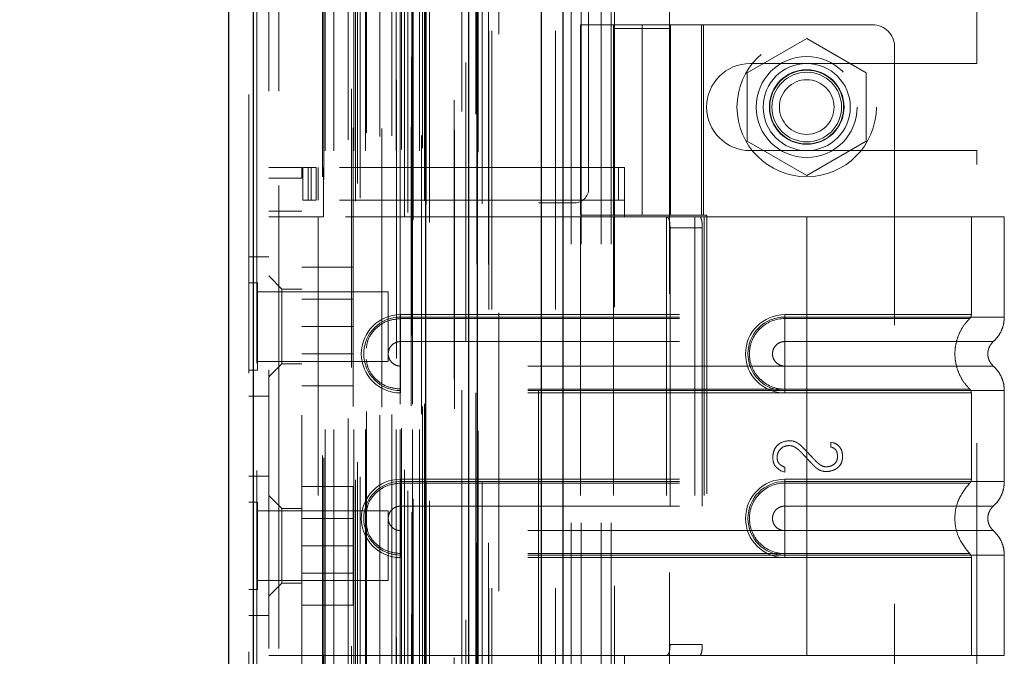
# Model space of a CAD drawing. Header units: inches. Extents: x 0.2 to 10.8, y 0.2 to 8.2.
# Tile 74 of 86: x 5.687 to 6.04, y 4.725 to 4.954. Entities that reach past the tile are written whole.
import ezdxf

# ---------------------------------------------------------------- set-up
doc = ezdxf.new("R2010")
doc.units = ezdxf.units.IN
doc.header["$MEASUREMENT"] = 0
doc.linetypes.add('HIDDEN', pattern=[0.075, 0.05, -0.025])
doc.layers.add('DIMENSIONS', color=140, linetype='Continuous')
doc.layers.add('SLD-0', color=179, linetype='Continuous')
doc.styles.add('SLDTEXTSTYLE0', font='TXT', dxfattribs={"width": 0.7})
doc.dimstyles.new('SLDDIMSTYLE0', dxfattribs={"dimtxt": 0.084961, "dimasz": 0.13, "dimexe": 0, "dimexo": 0.0625, "dimgap": 0.02124, "dimtad": 0, "dimtih": 1, "dimtoh": 1, "dimlfac": 10, "dimrnd": 1e-09, "dimzin": 12, "dimdsep": 46, "dimtxsty": 'SLDTEXTSTYLE0', "dimsah": 1, "dimcen": 0.09, "dimadec": 0, "dimazin": 3, "dimtfac": 1, "dimtofl": 0, "dimtmove": 0, "dimatfit": 3, "dimfxl": 0, "dimfrac": 2, "dimtolj": 1, "dimtzin": 12, "dimarcsym": 0})

# ---------------------------------------------------------------- blocks, each defined once
blk = doc.blocks.new('_D_18')
at = {"layer": 'DIMENSIONS'}
for p, q in [((5.8349, 5.13555), (5.36588, 5.13555)), ((5.49088, 5.13555), (5.49088, 4.43374)), ((5.32931, 4.27969), (5.30078, 4.27969)), ((5.30078, 4.27969), (5.30078, 4.14466)), ((5.65245, 4.27969), (5.68098, 4.27969)), ((5.68098, 4.27969), (5.68098, 4.14466)), ((5.30078, 4.14466), (5.32931, 4.14466)), ((5.68098, 4.14466), (5.65245, 4.14466)), ((5.49088, 3.28715), (5.49088, 4.12564)), ((5.8349, 3.28715), (5.36588, 3.28715))]:
    blk.add_line(p, q, dxfattribs=at)
for points in [[(5.49088, 5.13555), (5.47088, 5.00555), (5.51088, 5.00555)], [(5.49088, 3.28715), (5.51088, 3.41715), (5.47088, 3.41715)]]:
    blk.add_solid(points, dxfattribs=at)
at = {"layer": 'DIMENSIONS', "char_height": 0.083333, "attachment_point": 1, "style": 'SLDTEXTSTYLE0'}
for s, insert in [('18.48', (5.32931, 4.40613)), ('469.5', (5.32931, 4.25208))]:
    blk.add_mtext(s, dxfattribs=dict(at, insert=insert))
blk = doc.blocks.new('_D_19')
at = {"layer": 'DIMENSIONS'}
for p, q in [((5.7982, 5.27385), (4.89601, 5.27385)), ((5.02101, 5.27385), (5.02101, 4.48929)), ((4.85944, 4.35916), (4.83091, 4.35916)), ((4.83091, 4.35916), (4.83091, 4.22413)), ((5.18259, 4.35916), (5.21112, 4.35916)), ((5.21112, 4.35916), (5.21112, 4.22413)), ((4.83091, 4.22413), (4.85944, 4.22413)), ((5.21112, 4.22413), (5.18259, 4.22413)), ((5.02101, 3.14875), (5.02101, 4.07008)), ((5.7982, 3.14875), (4.89601, 3.14875))]:
    blk.add_line(p, q, dxfattribs=at)
for points in [[(5.02101, 5.27385), (5.00101, 5.14385), (5.04101, 5.14385)], [(5.02101, 3.14875), (5.04101, 3.27875), (5.00101, 3.27875)]]:
    blk.add_solid(points, dxfattribs=at)
at = {"layer": 'DIMENSIONS', "char_height": 0.083333, "attachment_point": 1, "style": 'SLDTEXTSTYLE0'}
for s, insert in [('21.25', (4.85944, 4.4856)), ('539.8', (4.85944, 4.33155)), ('OPENING', (4.75898, 4.1775))]:
    blk.add_mtext(s, dxfattribs=dict(at, insert=insert))

msp = doc.modelspace()

# ---------------------------------------------------------------- linework, layer by layer
at = {"layer": 'SLD-0', "linetype": 'Continuous', "lineweight": 25}
for p, q in [((5.874251, 3.049848), (5.874251, 5.383427)), ((5.881888, 5.384843), (5.881888, 3.049848)), ((5.848196, 3.049848), (5.848196, 5.372348)), ((5.85136, 3.049848), (5.85136, 5.372658)), ((5.832833, 3.081173), (5.832833, 5.341503)), ((5.771008, 3.092074), (5.771008, 5.330601)), ((5.762083, 5.327067), (5.762083, 3.095609))]:
    msp.add_line(p, q, dxfattribs=at)
at = {"layer": 'SLD-0', "linetype": 'HIDDEN', "lineweight": 18}
for p, q in [((5.874251, 3.049848), (5.874251, 5.383427)), ((5.879342, 3.049848), (5.879342, 5.383427)), ((5.879342, 3.049848), (5.879342, 5.383427)), ((5.881888, 5.384843), (5.881888, 3.049848)), ((5.881888, 3.049848), (5.881888, 5.384843)), ((5.881888, 3.049848), (5.881888, 5.384843)), ((5.85136, 3.049848), (5.85136, 5.372658)), ((5.855396, 3.049848), (5.855396, 5.372348)), ((5.856451, 3.049848), (5.856451, 5.372658)), ((5.856451, 3.049848), (5.856451, 5.372658)), ((5.851055, 3.066208), (5.851055, 5.356467)), ((5.827762, 3.077172), (5.827762, 5.345503)), ((5.827762, 3.077172), (5.827762, 5.345503)), ((5.825197, 3.083254), (5.825197, 5.339421)), ((5.827661, 5.340591), (5.827661, 3.082085)), ((5.828273, 3.081977), (5.828273, 5.340699)), ((5.834083, 3.081173), (5.834083, 5.341503)), ((5.826388, 3.08476), (5.826388, 5.337961)), ((5.847148, 5.338523), (5.847148, 3.084159)), ((5.847148, 5.338521), (5.847148, 3.084169)), ((5.807587, 3.088731), (5.807587, 5.333945)), ((5.809305, 3.08984), (5.809305, 5.332831)), ((5.822319, 5.332336), (5.822319, 3.09035)), ((5.832382, 3.088911), (5.832382, 5.333765)), ((5.832382, 3.088911), (5.832382, 5.333765)), ((5.832923, 3.087754), (5.832923, 5.334921)), ((5.832956, 3.088006), (5.832956, 5.33467)), ((5.771008, 5.330601), (5.771008, 3.092074)), ((5.772258, 3.092074), (5.772258, 5.330601)), ((5.772258, 5.330601), (5.772258, 3.092074)), ((5.806171, 5.329105), (5.806171, 3.093565)), ((5.82516, 3.092311), (5.82516, 5.330365)), ((5.769283, 5.327067), (5.769283, 3.095609)), ((5.795749, 3.097534), (5.795749, 5.325142)), ((5.796268, 3.096657), (5.796268, 5.326019)), ((5.808289, 3.095094), (5.808289, 5.327582)), ((5.843024, 5.32496), (5.843024, 3.097686)), ((5.796749, 3.106794), (5.796749, 5.315881)), ((5.796749, 3.106794), (5.796749, 5.315881)), ((5.799788, 3.106794), (5.799788, 5.315881)), ((5.806775, 5.315084), (5.806775, 3.107592)), ((5.80703, 3.106794), (5.80703, 5.315881)), ((5.811164, 3.106794), (5.811164, 5.315881)), ((5.81701, 5.314798), (5.81701, 3.107874)), ((5.822169, 3.106794), (5.822169, 5.315881)), ((5.823576, 5.315881), (5.823576, 3.106794)), ((5.823576, 3.106794), (5.823576, 5.315881)), ((5.824076, 3.107294), (5.824076, 5.315381)), ((5.827576, 5.315381), (5.827576, 3.107294)), ((5.828076, 3.106794), (5.828076, 5.315881)), ((5.828076, 5.315881), (5.828076, 3.106794)), ((5.830565, 3.106794), (5.830565, 5.315881)), ((5.830565, 3.106794), (5.830565, 5.315881)), ((5.831576, 3.107794), (5.831576, 5.314881)), ((5.831576, 3.107794), (5.831576, 5.314881)), ((5.804958, 3.110833), (5.804958, 5.311842)), ((5.816353, 3.111948), (5.816353, 5.310727)), ((5.816353, 3.111948), (5.816353, 5.310727)), ((5.831283, 5.312288), (5.831283, 3.110388)), ((5.811486, 3.113279), (5.811486, 5.309405)), ((5.82062, 3.112244), (5.82062, 5.31043)), ((5.831661, 3.11509), (5.831661, 5.307586)), ((5.831661, 3.11509), (5.831661, 5.307586)), ((5.832318, 3.116018), (5.832318, 5.306658)), ((5.832318, 3.116018), (5.832318, 5.306658)), ((5.845748, 3.120926), (5.845748, 5.301749)), ((5.850708, 3.119992), (5.850708, 5.302642)), ((5.858996, 3.148748), (5.858996, 5.273848)), ((5.858996, 3.148748), (5.858996, 5.273848)), ((5.858996, 3.148748), (5.858996, 5.273848)), ((5.858996, 3.148748), (5.858996, 5.273848)), ((5.891196, 4.893198), (5.891196, 5.273848)), ((5.776483, 5.228288), (5.776483, 3.194388)), ((5.780083, 3.194388), (5.780083, 5.228288)), ((5.780083, 3.194388), (5.780083, 5.228288)), ((5.780083, 5.228288), (5.780083, 3.194388)), ((5.780083, 5.228288), (5.780083, 3.194388)), ((5.884896, 4.473348), (5.884896, 5.135548)), ((5.884896, 4.473348), (5.884896, 5.135548)), ((5.888496, 4.473348), (5.888496, 5.135548)), ((5.895696, 4.473348), (5.895696, 5.135548)), ((5.899296, 4.473348), (5.899296, 5.135548)), ((5.899296, 4.473348), (5.899296, 5.135548)), ((6.030396, 4.938173), (6.030396, 5.03686)), ((5.900499, 4.970458), (5.900499, 4.950773)), ((5.920184, 4.950773), (5.920184, 4.970458)), ((5.888294, 4.952096), (5.932389, 4.952096)), ((5.888294, 4.952096), (5.888294, 4.883789)), ((5.900105, 4.952096), (5.900105, 4.883789)), ((5.920184, 4.950773), (5.900499, 4.950773)), ((5.900499, 4.950773), (5.900499, 4.655497)), ((5.910341, 4.952096), (5.910341, 4.883789)), ((5.910341, 4.883789), (5.910341, 4.952096)), ((5.920184, 4.655497), (5.920184, 4.950773)), ((5.920229, 4.952096), (5.920229, 4.883789)), ((5.920578, 4.883789), (5.920578, 4.952096)), ((5.931637, 4.883789), (5.931637, 4.952096)), ((5.993018, 4.952096), (5.932389, 4.952096)), ((5.932389, 4.883789), (5.932389, 4.952096)), ((5.969396, 4.947143), (5.948096, 4.934845)), ((5.990696, 4.934845), (5.969396, 4.947143)), ((6.000893, 4.944222), (6.000893, 4.664694)), ((5.949146, 4.938173), (6.030396, 4.938173)), ((5.948096, 4.934845), (5.948096, 4.91025)), ((5.990696, 4.91025), (5.990696, 4.934845)), ((5.948096, 4.91025), (5.969396, 4.897952)), ((5.969396, 4.897952), (5.990696, 4.91025)), ((5.949146, 4.906923), (6.030396, 4.906923)), ((6.030396, 4.701973), (6.030396, 4.906923)), ((5.776483, 4.900915), (5.788294, 4.900915)), ((5.788294, 4.900915), (5.788294, 4.896978)), ((5.788688, 4.889104), (5.788688, 4.900915)), ((5.788688, 4.900915), (5.790656, 4.900915)), ((5.790656, 4.889104), (5.790656, 4.900915)), ((5.791681, 4.900915), (5.790656, 4.900915)), ((5.790656, 4.889104), (5.790656, 4.900915)), ((5.791681, 4.889104), (5.791681, 4.900915)), ((5.791681, 4.900915), (5.793466, 4.900915)), ((5.793466, 4.889104), (5.793466, 4.900915)), ((5.901891, 4.900915), (5.793466, 4.900915)), ((5.7942, 4.900915), (5.7942, 4.889104)), ((5.796168, 4.900915), (5.796168, 4.889104)), ((5.901891, 4.889104), (5.901891, 4.900915)), ((5.901891, 4.900915), (5.904042, 4.900915)), ((5.904042, 4.889104), (5.904042, 4.900915)), ((5.776483, 4.896978), (5.788294, 4.896978)), ((5.776483, 4.896978), (5.788294, 4.896978)), ((5.788294, 4.711938), (5.788294, 4.896978)), ((5.790656, 4.889104), (5.788688, 4.889104)), ((5.791681, 4.889104), (5.790656, 4.889104)), ((5.793466, 4.889104), (5.791681, 4.889104)), ((5.901891, 4.889104), (5.793466, 4.889104)), ((5.796168, 4.889104), (5.796168, 4.883198)), ((5.873196, 4.888198), (5.886196, 4.888198)), ((5.873196, 4.720698), (5.873196, 4.888198)), ((5.904042, 4.889104), (5.901891, 4.889104)), ((5.904042, 4.889104), (5.904042, 4.883198)), ((5.788294, 4.885167), (5.776483, 4.885167)), ((5.932389, 4.883789), (5.888294, 4.883789)), ((5.932389, 4.883789), (5.933606, 4.883789)), ((5.933606, 4.883789), (5.933606, 4.725127)), ((5.788294, 4.883198), (5.776483, 4.883198)), ((5.7942, 4.883198), (5.788294, 4.883198)), ((5.7942, 4.883198), (5.7942, 4.725718)), ((5.7942, 4.883198), (5.7942, 4.725718)), ((5.796168, 4.883198), (5.7942, 4.883198)), ((5.904042, 4.883198), (5.796168, 4.883198)), ((5.904042, 4.883198), (5.796168, 4.883198)), ((5.904042, 4.883198), (5.888294, 4.883198)), ((5.888294, 4.883198), (5.888294, 4.725718)), ((5.900105, 4.883198), (5.900105, 4.725718)), ((5.969396, 4.883198), (5.904042, 4.883198)), ((5.919115, 4.883198), (5.919115, 4.725718)), ((5.929238, 4.883198), (5.929238, 4.725718)), ((5.932612, 4.883198), (5.932612, 4.725718)), ((5.932612, 4.883198), (5.932612, 4.725718)), ((5.969396, 4.883198), (5.969396, 4.84719)), ((6.040263, 4.883198), (5.969396, 4.883198)), ((5.969396, 4.883198), (5.969396, 4.84719)), ((5.969396, 4.883198), (5.969396, 4.848043)), ((5.969396, 4.883198), (5.969396, 4.848043)), ((6.028452, 4.848043), (6.028452, 4.883198)), ((6.040263, 4.84719), (6.040263, 4.883198)), ((5.920378, 4.879261), (5.920378, 4.729655)), ((5.931959, 4.879261), (5.920378, 4.879261)), ((5.931959, 4.879261), (5.931959, 4.729655)), ((5.776483, 4.868788), (5.769283, 4.868788)), ((5.788294, 4.865088), (5.806794, 4.865088)), ((5.806794, 4.843788), (5.806794, 4.865088)), ((5.772408, 4.859413), (5.769283, 4.859413)), ((5.772408, 4.828163), (5.772408, 4.859413)), ((5.781207, 4.857214), (5.776483, 4.861938)), ((5.819283, 4.856288), (5.772408, 4.856288)), ((5.781207, 4.857214), (5.781207, 4.830442)), ((5.788294, 4.857214), (5.781207, 4.857214)), ((5.819283, 4.831288), (5.819283, 4.856288)), ((5.806794, 4.853583), (5.788294, 4.853583)), ((5.823727, 4.848043), (5.969396, 4.848043)), ((5.823727, 4.848043), (5.823727, 4.846638)), ((5.823727, 4.84719), (5.969396, 4.84719)), ((5.823727, 4.84719), (5.823727, 4.83838)), ((5.823727, 4.846638), (5.969396, 4.846638)), ((5.969396, 4.848043), (5.961522, 4.848043)), ((5.961522, 4.848043), (5.961522, 4.846638)), ((5.961522, 4.84719), (5.961522, 4.83838)), ((5.969396, 4.84719), (5.961522, 4.84719)), ((5.969396, 4.846638), (5.961522, 4.846638)), ((5.788294, 4.843788), (5.806794, 4.843788)), ((5.806794, 4.822488), (5.806794, 4.843788)), ((5.823727, 4.83838), (5.969396, 4.83838)), ((5.969396, 4.83838), (5.961522, 4.83838)), ((5.772408, 4.831288), (5.819283, 4.831288)), ((5.788294, 4.833993), (5.806794, 4.833993)), ((5.769283, 4.828163), (5.772408, 4.828163)), ((5.776483, 4.825718), (5.781207, 4.830442)), ((5.781207, 4.830442), (5.788294, 4.830442)), ((5.823727, 4.820781), (5.823727, 4.829591)), ((5.969396, 4.829591), (5.823727, 4.829591)), ((5.961522, 4.829591), (5.969396, 4.829591)), ((5.961522, 4.820781), (5.961522, 4.829591)), ((5.788294, 4.822488), (5.806794, 4.822488)), ((5.823727, 4.819928), (5.823727, 4.821333)), ((5.969396, 4.821333), (5.823727, 4.821333)), ((5.969396, 4.820781), (5.823727, 4.820781)), ((5.969396, 4.819928), (5.823727, 4.819928)), ((5.961522, 4.821333), (5.969396, 4.821333)), ((5.961522, 4.819928), (5.961522, 4.821333)), ((5.961522, 4.820781), (5.969396, 4.820781)), ((5.961522, 4.819928), (5.969396, 4.819928)), ((5.969396, 4.820781), (5.969396, 4.788135)), ((5.969396, 4.820781), (5.969396, 4.788135)), ((5.969396, 4.819928), (5.969396, 4.788988)), ((5.969396, 4.819928), (5.969396, 4.788988)), ((6.028452, 4.788988), (6.028452, 4.819928)), ((6.040263, 4.788135), (6.040263, 4.820781)), ((5.769283, 4.818788), (5.776483, 4.818788)), ((5.978025, 4.802308), (5.979139, 4.80202)), ((5.978025, 4.800521), (5.978025, 4.802308)), ((5.961537, 4.791528), (5.960154, 4.791989)), ((5.961537, 4.793219), (5.961537, 4.791528)), ((5.776483, 4.790088), (5.769283, 4.790088)), ((5.823727, 4.788988), (5.969396, 4.788988)), ((5.823727, 4.788988), (5.823727, 4.787583)), ((5.823727, 4.788135), (5.969396, 4.788135)), ((5.823727, 4.788135), (5.823727, 4.779325)), ((5.961522, 4.788988), (5.961522, 4.787583)), ((5.969396, 4.788988), (5.961522, 4.788988)), ((5.961522, 4.788135), (5.961522, 4.779325)), ((5.969396, 4.788135), (5.961522, 4.788135)), ((5.788294, 4.786388), (5.806794, 4.786388)), ((5.806794, 4.765088), (5.806794, 4.786388)), ((5.823727, 4.787583), (5.969396, 4.787583)), ((5.969396, 4.787583), (5.961522, 4.787583)), ((5.781207, 4.778474), (5.776483, 4.783198)), ((5.772408, 4.780713), (5.769283, 4.780713)), ((5.772408, 4.749463), (5.772408, 4.780713)), ((5.819283, 4.777588), (5.772408, 4.777588)), ((5.781207, 4.778474), (5.781207, 4.765088)), ((5.788294, 4.778474), (5.781207, 4.778474)), ((5.819283, 4.752588), (5.819283, 4.777588)), ((5.823727, 4.779325), (5.969396, 4.779325)), ((5.969396, 4.779325), (5.961522, 4.779325)), ((5.806794, 4.774883), (5.788294, 4.774883)), ((5.823727, 4.761726), (5.823727, 4.770536)), ((5.969396, 4.770536), (5.823727, 4.770536)), ((5.961522, 4.770536), (5.969396, 4.770536)), ((5.961522, 4.761726), (5.961522, 4.770536)), ((5.781207, 4.765088), (5.781207, 4.751702)), ((5.788294, 4.765088), (5.806794, 4.765088)), ((5.806794, 4.743788), (5.806794, 4.765088)), ((5.823727, 4.760873), (5.823727, 4.762278)), ((5.969396, 4.762278), (5.823727, 4.762278)), ((5.969396, 4.761726), (5.823727, 4.761726)), ((5.969396, 4.760873), (5.823727, 4.760873)), ((5.961522, 4.762278), (5.969396, 4.762278)), ((5.961522, 4.760873), (5.961522, 4.762278)), ((5.961522, 4.761726), (5.969396, 4.761726)), ((5.961522, 4.760873), (5.969396, 4.760873)), ((5.969396, 4.761726), (5.969396, 4.725718)), ((5.969396, 4.761726), (5.969396, 4.725718)), ((5.969396, 4.760873), (5.969396, 4.725718)), ((5.969396, 4.760873), (5.969396, 4.725718)), ((6.028452, 4.725718), (6.028452, 4.760873)), ((6.040263, 4.725718), (6.040263, 4.761726)), ((5.788294, 4.755293), (5.806794, 4.755293)), ((5.769283, 4.749463), (5.772408, 4.749463)), ((5.772408, 4.752588), (5.819283, 4.752588)), ((5.776483, 4.746978), (5.781207, 4.751702)), ((5.781207, 4.751702), (5.788294, 4.751702)), ((5.788294, 4.743788), (5.806794, 4.743788)), ((5.769283, 4.740088), (5.776483, 4.740088)), ((5.920378, 4.729655), (5.931959, 4.729655)), ((5.776483, 4.725718), (5.788294, 4.725718)), ((5.7942, 4.725718), (5.788294, 4.725718)), ((5.796168, 4.725718), (5.7942, 4.725718)), ((5.796168, 4.725718), (5.796168, 4.719812)), ((5.796168, 4.725718), (5.904042, 4.725718)), ((5.796168, 4.725718), (5.904042, 4.725718)), ((5.904042, 4.725718), (5.888294, 4.725718)), ((5.904042, 4.725718), (5.904042, 4.719812)), ((5.969396, 4.725718), (5.904042, 4.725718)), ((6.040263, 4.725718), (5.969396, 4.725718))]:
    msp.add_line(p, q, dxfattribs=at)
at = {"layer": 'SLD-0', "linetype": 'HIDDEN', "lineweight": 18, "flags": 128}
for points in [[(5.855263, 3.066136), (5.855264, 4.202273), (5.855263, 5.356534)], [(5.852984, 3.087791), (5.852984, 4.193201), (5.852984, 5.334887)], [(5.852984, 3.087805), (5.852984, 4.164999), (5.852984, 5.334857)], [(5.843024, 5.324988), (5.843025, 4.163728), (5.843024, 3.097687)], [(5.843039, 5.314296), (5.843039, 4.220399), (5.843039, 3.108382)], [(5.851578, 3.106358), (5.851579, 4.193201), (5.851578, 5.316339)], [(5.851578, 3.106337), (5.851579, 4.235135), (5.851578, 5.316338)]]:
    msp.add_lwpolyline(points, dxfattribs=at)
at = {"layer": 'SLD-0', "linetype": 'HIDDEN', "lineweight": 18}
for centre, radius in [((5.969396, 4.922548), 0.025), ((5.969396, 4.922568), 0.01811), ((5.969396, 4.922548), 0.015625), ((5.969396, 4.922568), 0.013386), ((5.969396, 4.922548), 0.01325), ((5.969396, 4.922548), 0.0125), ((5.969396, 4.922548), 0.009795)]:
    msp.add_circle(centre, radius, dxfattribs=at)
for centre, radius, start, end in [((5.993018, 4.944222), 0.007874, 0, 90), ((5.949146, 4.922548), 0.015625, 90, 270), ((5.886196, 4.893198), 0.005, 270, 0), ((5.823727, 4.833985), 0.014057, 90, 270), ((5.823727, 4.833985), 0.013205, 90, 270), ((5.961522, 4.833985), 0.014057, 90, 270), ((5.961522, 4.833985), 0.013205, 90, 270), ((5.823727, 4.77493), 0.014057, 90, 270), ((5.823727, 4.77493), 0.013205, 90, 270), ((5.961522, 4.77493), 0.014057, 90, 270), ((5.961522, 4.77493), 0.013205, 90, 270)]:
    msp.add_arc(centre, radius, start, end, dxfattribs=at)
for points, knots in [([(5.918833, 4.883198), (5.919128, 4.883198), (5.919383, 4.883107), (5.919801, 4.882729), (5.919961, 4.882442), (5.920193, 4.881717), (5.920267, 4.881274), (5.920358, 4.880313), (5.920378, 4.879789), (5.920378, 4.879261)], [0, 0, 0, 0, 0.25, 0.25, 0.5, 0.5, 0.75, 0.75, 1, 1, 1, 1]), ([(5.931959, 4.879261), (5.931959, 4.879783), (5.931939, 4.880294), (5.931856, 4.88125), (5.931792, 4.881688), (5.931611, 4.882414), (5.931492, 4.882706), (5.931203, 4.883096), (5.93103, 4.883198), (5.930838, 4.883198)], [0, 0, 0, 0, 0.25, 0.25, 0.5, 0.5, 0.75, 0.75, 1, 1, 1, 1]), ([(5.811486, 4.836056), (5.811614, 4.836999), (5.811967, 4.839588), (5.814602, 4.843131), (5.818745, 4.84607), (5.822067, 4.846449), (5.823727, 4.846638)], [0, 0, 0, 0, 0.1602007, 0.4401338, 0.7200669, 1, 1, 1, 1]), ([(5.961522, 4.846638), (5.958197, 4.846671), (5.953279, 4.844572), (5.949529, 4.838953), (5.94854, 4.833985), (5.949529, 4.829018), (5.953279, 4.823399), (5.958197, 4.821299), (5.961522, 4.821333)], [6.2831853, 6.2831853, 6.2831853, 6.2831853, 7.0685835, 7.4612826, 7.8539816, 8.2466807, 8.6393798, 9.424778, 9.424778, 9.424778, 9.424778]), ([(5.969396, 4.848043), (5.978418, 4.848043), (5.993863, 4.848043), (6.01297, 4.848043), (6.025377, 4.848043), (6.029989, 4.848043), (6.025377, 4.848043), (6.01297, 4.848043), (5.993863, 4.848043), (5.978418, 4.848043), (5.969396, 4.848043)], [4.7123997, 4.7123997, 4.7123997, 4.7123997, 5.1705487, 5.4977979, 5.890497, 6.2831961, 6.6758952, 7.0685943, 7.3958435, 7.8539925, 7.8539925, 7.8539925, 7.8539925]), ([(5.969396, 4.84719), (5.974035, 4.84719), (5.978673, 4.84719), (5.987771, 4.84719), (5.992231, 4.84719), (6.000801, 4.84719), (6.004911, 4.84719), (6.012624, 4.84719), (6.016227, 4.84719), (6.022786, 4.84719), (6.025743, 4.84719), (6.030896, 4.84719), (6.033093, 4.84719), (6.036643, 4.84719), (6.037996, 4.84719), (6.039806, 4.84719), (6.040263, 4.84719), (6.040263, 4.84719), (6.039806, 4.84719), (6.037996, 4.84719), (6.036643, 4.84719), (6.033093, 4.84719), (6.030896, 4.84719), (6.025743, 4.84719), (6.022786, 4.84719), (6.016227, 4.84719), (6.012624, 4.84719), (6.004911, 4.84719), (6.000801, 4.84719), (5.992231, 4.84719), (5.987771, 4.84719), (5.978673, 4.84719), (5.974035, 4.84719), (5.969396, 4.84719)], [0, 0, 0, 0, 0.0625, 0.0625, 0.125, 0.125, 0.1875, 0.1875, 0.25, 0.25, 0.3125, 0.3125, 0.375, 0.375, 0.4375, 0.4375, 0.5, 0.5, 0.5625, 0.5625, 0.625, 0.625, 0.6875, 0.6875, 0.75, 0.75, 0.8125, 0.8125, 0.875, 0.875, 0.9375, 0.9375, 1, 1, 1, 1]), ([(5.969396, 4.84719), (5.969396, 4.845583), (5.969396, 4.842212), (5.969396, 4.839446), (5.969396, 4.838379)], [0.05211884, 0.05211884, 0.05211884, 0.05211884, 0.5000015, 0.94800699, 0.94800699, 0.94800699, 0.94800699]), ([(5.969396, 4.84719), (5.969396, 4.845533), (5.969396, 4.843876), (5.969396, 4.840851), (5.969396, 4.839484), (5.969396, 4.83838)], [0, 0, 0, 0, 0.5, 0.5, 1, 1, 1, 1]), ([(5.969396, 4.846638), (5.977051, 4.846638), (5.984699, 4.846638), (5.998841, 4.846638), (6.005328, 4.846638), (6.016146, 4.846638), (6.020483, 4.846638), (6.026338, 4.846638), (6.027862, 4.846639), (6.02786, 4.846639), (6.02634, 4.846639), (6.020482, 4.846639), (6.016147, 4.846639), (6.005327, 4.846639), (5.998841, 4.846639), (5.984699, 4.846639), (5.977052, 4.846639), (5.969396, 4.846639)], [0, 0, 0, 0, 0.125, 0.125, 0.25, 0.25, 0.375, 0.375, 0.5, 0.5, 0.625, 0.625, 0.75, 0.75, 0.875, 0.875, 1, 1, 1, 1]), ([(5.969396, 4.821333), (5.969396, 4.82461), (5.969396, 4.833985), (5.969396, 4.84336), (5.969396, 4.846638)], [0.02713175, 0.02713175, 0.02713175, 0.02713175, 0.5, 0.97286829, 0.97286829, 0.97286829, 0.97286829]), ([(6.027983, 4.821215), (6.027173, 4.822088), (6.025553, 4.823834), (6.023871, 4.827013), (6.022797, 4.830423), (6.022428, 4.833985), (6.022797, 4.837548), (6.023871, 4.840958), (6.025553, 4.844137), (6.027173, 4.845883), (6.027983, 4.846756)], [0, 0, 0, 0, 0.1250858, 0.2501263, 0.3751555, 0.5, 0.6248445, 0.7498737, 0.8749142, 1, 1, 1, 1]), ([(6.027856, 4.846632), (6.027944, 4.846728), (6.028124, 4.846922), (6.028307, 4.847277), (6.028432, 4.847657), (6.028445, 4.847921), (6.028452, 4.848052)], [0, 0, 0, 0, 0.2475241, 0.5, 0.7524759, 1, 1, 1, 1]), ([(6.036317, 4.838379), (6.036896, 4.838962), (6.038065, 4.840141), (6.039303, 4.842331), (6.040112, 4.844712), (6.040213, 4.84637), (6.040263, 4.84719)], [0, 0, 0, 0, 0.2472668, 0.4999969, 0.7527284, 1, 1, 1, 1]), ([(5.823727, 4.829591), (5.823152, 4.829591), (5.822577, 4.829705), (5.821514, 4.830145), (5.821026, 4.830471), (5.820213, 4.831285), (5.819887, 4.831772), (5.819447, 4.832835), (5.819332, 4.83341), (5.819332, 4.834561), (5.819447, 4.835136), (5.819887, 4.836199), (5.820213, 4.836686), (5.821026, 4.8375), (5.821514, 4.837825), (5.822577, 4.838266), (5.823152, 4.83838), (5.823727, 4.83838)], [0, 0, 0, 0, 0.125, 0.125, 0.25, 0.25, 0.375, 0.375, 0.5, 0.5, 0.625, 0.625, 0.75, 0.75, 0.875, 0.875, 1, 1, 1, 1]), ([(5.961522, 4.83838), (5.960947, 4.83838), (5.960372, 4.838266), (5.959309, 4.837825), (5.958822, 4.8375), (5.958008, 4.836686), (5.957682, 4.836199), (5.957242, 4.835136), (5.957128, 4.834561), (5.957128, 4.83341), (5.957242, 4.832835), (5.957682, 4.831772), (5.958008, 4.831285), (5.958822, 4.830471), (5.959309, 4.830145), (5.960372, 4.829705), (5.960947, 4.829591), (5.961522, 4.829591)], [0, 0, 0, 0, 0.125, 0.125, 0.25, 0.25, 0.375, 0.375, 0.5, 0.5, 0.625, 0.625, 0.75, 0.75, 0.875, 0.875, 1, 1, 1, 1]), ([(5.969396, 4.838379), (5.979321, 4.838379), (5.996616, 4.838379), (6.018363, 4.838379), (6.032748, 4.838379), (6.038102, 4.838379), (6.032748, 4.838379), (6.018363, 4.838379), (5.996616, 4.838379), (5.979321, 4.838379), (5.969396, 4.838379)], [4.7124141, 4.7124141, 4.7124141, 4.7124141, 5.1572161, 5.4883922, 5.8858034, 6.2832146, 6.6806259, 7.0780371, 7.4092131, 7.8540152, 7.8540152, 7.8540152, 7.8540152]), ([(6.036362, 4.829552), (6.036066, 4.829847), (6.035473, 4.830438), (6.034851, 4.83154), (6.03445, 4.832732), (6.03431, 4.833985), (6.03445, 4.835239), (6.034851, 4.836431), (6.035473, 4.837533), (6.036066, 4.838123), (6.036362, 4.838419)], [0, 0, 0, 0, 0.1248324, 0.2499391, 0.3751057, 0.5, 0.6248943, 0.7500609, 0.8751676, 1, 1, 1, 1]), ([(5.823727, 4.821333), (5.822067, 4.821522), (5.818745, 4.821901), (5.814602, 4.82484), (5.811967, 4.828383), (5.811614, 4.830972), (5.811486, 4.831914)], [0, 0, 0, 0, 0.2799331, 0.5598662, 0.8397993, 1, 1, 1, 1]), ([(5.969396, 4.829592), (5.979321, 4.829592), (5.996616, 4.829592), (6.018363, 4.829592), (6.032748, 4.829592), (6.038102, 4.829592), (6.032748, 4.829592), (6.018363, 4.829592), (5.996616, 4.829592), (5.979321, 4.829592), (5.969396, 4.829592)], [4.7123641, 4.7123641, 4.7123641, 4.7123641, 5.1571661, 5.4883421, 5.8857534, 6.2831646, 6.6805758, 7.0779871, 7.4091631, 7.853965, 7.853965, 7.853965, 7.853965]), ([(5.969396, 4.820781), (5.969396, 4.822388), (5.969396, 4.825759), (5.969396, 4.828525), (5.969396, 4.829592)], [0.05211882, 0.05211882, 0.05211882, 0.05211882, 0.50000135, 0.948007, 0.948007, 0.948007, 0.948007]), ([(5.969396, 4.820781), (5.969396, 4.822438), (5.969396, 4.824095), (5.969396, 4.82712), (5.969396, 4.828487), (5.969396, 4.829591)], [0, 0, 0, 0, 0.5, 0.5, 1, 1, 1, 1]), ([(6.040263, 4.820781), (6.040213, 4.821601), (6.040112, 4.823259), (6.039303, 4.82564), (6.038065, 4.827829), (6.036896, 4.829009), (6.036317, 4.829592)], [0, 0, 0, 0, 0.2472716, 0.5000031, 0.7527332, 1, 1, 1, 1]), ([(5.969396, 4.821332), (5.977052, 4.821332), (5.984699, 4.821332), (5.998841, 4.821332), (6.005327, 4.821332), (6.016147, 4.821332), (6.020482, 4.821332), (6.02634, 4.821332), (6.02786, 4.821332), (6.027862, 4.821332), (6.026338, 4.821332), (6.020483, 4.821332), (6.016146, 4.821332), (6.005328, 4.821333), (5.998841, 4.821333), (5.984699, 4.821333), (5.977051, 4.821333), (5.969396, 4.821333)], [0, 0, 0, 0, 0.125, 0.125, 0.25, 0.25, 0.375, 0.375, 0.5, 0.5, 0.625, 0.625, 0.75, 0.75, 0.875, 0.875, 1, 1, 1, 1]), ([(5.969396, 4.820781), (5.974035, 4.820781), (5.978673, 4.820781), (5.987771, 4.820781), (5.992231, 4.820781), (6.000801, 4.820781), (6.004911, 4.820781), (6.012624, 4.820781), (6.016227, 4.820781), (6.022786, 4.820781), (6.025743, 4.820781), (6.030896, 4.820781), (6.033093, 4.820781), (6.036643, 4.820781), (6.037996, 4.820781), (6.039806, 4.820781), (6.040263, 4.820781), (6.040263, 4.820781), (6.039806, 4.820781), (6.037996, 4.820781), (6.036643, 4.820781), (6.033093, 4.820781), (6.030896, 4.820781), (6.025743, 4.820781), (6.022786, 4.820781), (6.016227, 4.820781), (6.012624, 4.820781), (6.004911, 4.820781), (6.000801, 4.820781), (5.992231, 4.820781), (5.987771, 4.820781), (5.978673, 4.820781), (5.974035, 4.820781), (5.969396, 4.820781)], [0, 0, 0, 0, 0.0625, 0.0625, 0.125, 0.125, 0.1875, 0.1875, 0.25, 0.25, 0.3125, 0.3125, 0.375, 0.375, 0.4375, 0.4375, 0.5, 0.5, 0.5625, 0.5625, 0.625, 0.625, 0.6875, 0.6875, 0.75, 0.75, 0.8125, 0.8125, 0.875, 0.875, 0.9375, 0.9375, 1, 1, 1, 1]), ([(5.969396, 4.819928), (5.978418, 4.819928), (5.993863, 4.819928), (6.01297, 4.819928), (6.025377, 4.819928), (6.029989, 4.819928), (6.025377, 4.819928), (6.01297, 4.819928), (5.993863, 4.819928), (5.978418, 4.819928), (5.969396, 4.819928)], [4.71239, 4.71239, 4.71239, 4.71239, 5.1705389, 5.4977882, 5.8904873, 6.2831864, 6.6758855, 7.0685845, 7.3958338, 7.8539827, 7.8539827, 7.8539827, 7.8539827]), ([(6.028452, 4.819928), (6.028445, 4.820057), (6.028431, 4.820318), (6.028307, 4.820693), (6.028126, 4.821044), (6.02795, 4.821237), (6.027862, 4.821333)], [0, 0, 0, 0, 0.2475769, 0.5, 0.7524231, 1, 1, 1, 1]), ([(5.960154, 4.791989), (5.959735, 4.792286), (5.959039, 4.792797), (5.958453, 4.793308), (5.958262, 4.793497), (5.957883, 4.794012), (5.95744, 4.79491), (5.957152, 4.796648), (5.957412, 4.798837), (5.958209, 4.800513), (5.960078, 4.802289), (5.961972, 4.802788), (5.963478, 4.802788)], [0, 0, 0, 0, 0.0625, 0.125, 0.15625, 0.1875, 0.25, 0.375, 0.5, 0.625, 0.75, 1, 1, 1, 1]), ([(5.963478, 4.802788), (5.964455, 4.802788), (5.965676, 4.80236), (5.967119, 4.801262), (5.968134, 4.800292), (5.969039, 4.799297), (5.970246, 4.798049), (5.971182, 4.79706), (5.971921, 4.796276), (5.972211, 4.79596), (5.97299, 4.795143), (5.973759, 4.794473), (5.974985, 4.79363), (5.976304, 4.793362), (5.977667, 4.79357), (5.978614, 4.793941), (5.97928, 4.794375), (5.980173, 4.795325), (5.980484, 4.796475), (5.980428, 4.797876), (5.980064, 4.799553), (5.979147, 4.800334), (5.978025, 4.800521)], [0, 0, 0, 0, 0.125, 0.15625, 0.1875, 0.25, 0.3125, 0.375, 0.40625, 0.421875, 0.4375, 0.46875, 0.5, 0.5625, 0.625, 0.6875, 0.71875, 0.75, 0.8125, 0.84375, 0.875, 1, 1, 1, 1]), ([(5.979139, 4.80202), (5.980013, 4.80168), (5.981395, 4.80069), (5.982192, 4.798747), (5.9823, 4.796626), (5.982025, 4.795182), (5.981439, 4.794002), (5.980358, 4.792941), (5.979539, 4.792455), (5.978161, 4.791904), (5.976098, 4.791538), (5.974025, 4.792114), (5.972638, 4.793183), (5.972082, 4.793685), (5.971565, 4.794221), (5.971299, 4.794507), (5.970728, 4.795113), (5.969971, 4.795924), (5.969031, 4.796927), (5.968272, 4.797734), (5.967697, 4.798341), (5.967433, 4.798621), (5.966923, 4.799147), (5.96635, 4.799666), (5.965425, 4.800367), (5.963886, 4.801161), (5.961789, 4.801), (5.960272, 4.800266), (5.959121, 4.798719), (5.958761, 4.797411), (5.95879, 4.795857), (5.959206, 4.794897), (5.959789, 4.794278), (5.960218, 4.793975), (5.960938, 4.793537), (5.961537, 4.793219)], [0, 0, 0, 0, 0.0625, 0.125, 0.15625, 0.1875, 0.21875, 0.25, 0.28125, 0.3125, 0.375, 0.4375, 0.453125, 0.46875, 0.4765625, 0.484375, 0.5, 0.53125, 0.5625, 0.59375, 0.609375, 0.6171875, 0.625, 0.640625, 0.65625, 0.6875, 0.75, 0.8125, 0.84375, 0.875, 0.90625, 0.9375, 0.953125, 0.96875, 1, 1, 1, 1]), ([(5.969396, 4.788988), (5.9781, 4.788988), (5.99327, 4.788988), (6.012392, 4.788988), (6.025117, 4.788988), (6.030005, 4.788988), (6.025557, 4.788988), (6.013183, 4.788988), (5.99401, 4.788988), (5.978472, 4.788988), (5.969396, 4.788988)], [4.7123947, 4.7123947, 4.7123947, 4.7123947, 5.154448, 5.4836607, 5.878716, 6.2737713, 6.6688266, 7.0638819, 7.3930946, 7.8539925, 7.8539925, 7.8539925, 7.8539925]), ([(5.969396, 4.788135), (5.974035, 4.788135), (5.978673, 4.788135), (5.987771, 4.788135), (5.992231, 4.788135), (6.000801, 4.788135), (6.004911, 4.788135), (6.012624, 4.788135), (6.016227, 4.788135), (6.022786, 4.788135), (6.025743, 4.788135), (6.030896, 4.788135), (6.033093, 4.788135), (6.036643, 4.788135), (6.037996, 4.788135), (6.039806, 4.788135), (6.040263, 4.788135), (6.040263, 4.788135), (6.039806, 4.788135), (6.037996, 4.788135), (6.036643, 4.788135), (6.033093, 4.788135), (6.030896, 4.788135), (6.025743, 4.788135), (6.022786, 4.788135), (6.016227, 4.788135), (6.012624, 4.788135), (6.004911, 4.788135), (6.000801, 4.788135), (5.992231, 4.788135), (5.987771, 4.788135), (5.978673, 4.788135), (5.974035, 4.788135), (5.969396, 4.788135)], [0, 0, 0, 0, 0.0625, 0.0625, 0.125, 0.125, 0.1875, 0.1875, 0.25, 0.25, 0.3125, 0.3125, 0.375, 0.375, 0.4375, 0.4375, 0.5, 0.5, 0.5625, 0.5625, 0.625, 0.625, 0.6875, 0.6875, 0.75, 0.75, 0.8125, 0.8125, 0.875, 0.875, 0.9375, 0.9375, 1, 1, 1, 1]), ([(5.969396, 4.788135), (5.969396, 4.786527), (5.969396, 4.783157), (5.969396, 4.780391), (5.969396, 4.779324)], [0.05211884, 0.05211884, 0.05211884, 0.05211884, 0.5000015, 0.94800699, 0.94800699, 0.94800699, 0.94800699]), ([(5.969396, 4.788135), (5.969396, 4.786478), (5.969396, 4.784821), (5.969396, 4.781796), (5.969396, 4.780429), (5.969396, 4.779325)], [0, 0, 0, 0, 0.5, 0.5, 1, 1, 1, 1]), ([(6.027856, 4.787577), (6.027944, 4.787673), (6.028124, 4.787867), (6.028307, 4.788222), (6.028432, 4.788602), (6.028445, 4.788866), (6.028452, 4.788997)], [0, 0, 0, 0, 0.247524, 0.4999999, 0.7524759, 1, 1, 1, 1]), ([(6.036317, 4.779324), (6.036896, 4.779907), (6.038065, 4.781086), (6.039303, 4.783276), (6.040112, 4.785657), (6.040213, 4.787315), (6.040263, 4.788135)], [0, 0, 0, 0, 0.2472668, 0.4999969, 0.7527284, 1, 1, 1, 1]), ([(5.811486, 4.777001), (5.811614, 4.777944), (5.811967, 4.780533), (5.814602, 4.784076), (5.818745, 4.787015), (5.822067, 4.787394), (5.823727, 4.787583)], [0, 0, 0, 0, 0.1602007, 0.4401338, 0.7200669, 1, 1, 1, 1]), ([(5.961522, 4.787583), (5.958197, 4.787616), (5.953279, 4.785517), (5.949529, 4.779898), (5.94854, 4.77493), (5.949529, 4.769963), (5.953279, 4.764344), (5.958197, 4.762244), (5.961522, 4.762278)], [6.2831853, 6.2831853, 6.2831853, 6.2831853, 7.0685835, 7.4612826, 7.8539816, 8.2466807, 8.6393798, 9.424778, 9.424778, 9.424778, 9.424778]), ([(5.969396, 4.787583), (5.971833, 4.787583), (5.974422, 4.787583), (5.979892, 4.787583), (5.982773, 4.787583), (5.98876, 4.787583), (5.991867, 4.787583), (5.998166, 4.787583), (6.001358, 4.787583), (6.007594, 4.787583), (6.010637, 4.787583), (6.016255, 4.787583), (6.018826, 4.787583), (6.023142, 4.787583), (6.024882, 4.787583), (6.027244, 4.787583), (6.027862, 4.787583), (6.027862, 4.787583), (6.027244, 4.787583), (6.024882, 4.787583), (6.023142, 4.787583), (6.018826, 4.787583), (6.016255, 4.787583), (6.010637, 4.787583), (6.007594, 4.787583), (6.001358, 4.787583), (5.998166, 4.787583), (5.991867, 4.787583), (5.98876, 4.787583), (5.982773, 4.787583), (5.979892, 4.787583), (5.974422, 4.787583), (5.971833, 4.787583), (5.969396, 4.787583)], [0, 0, 0, 0, 0.0625, 0.0625, 0.125, 0.125, 0.1875, 0.1875, 0.25, 0.25, 0.3125, 0.3125, 0.375, 0.375, 0.4375, 0.4375, 0.5, 0.5, 0.5625, 0.5625, 0.625, 0.625, 0.6875, 0.6875, 0.75, 0.75, 0.8125, 0.8125, 0.875, 0.875, 0.9375, 0.9375, 1, 1, 1, 1]), ([(6.027862, 4.762278), (6.026386, 4.764125), (6.023436, 4.767817), (6.022109, 4.77493), (6.023436, 4.782044), (6.026386, 4.785736), (6.027862, 4.787583)], [0, 0, 0, 0, 0.250214, 0.5, 0.749786, 1, 1, 1, 1]), ([(5.823727, 4.770536), (5.823152, 4.770536), (5.822577, 4.77065), (5.821514, 4.77109), (5.821026, 4.771416), (5.820213, 4.77223), (5.819887, 4.772717), (5.819447, 4.77378), (5.819332, 4.774355), (5.819332, 4.775506), (5.819447, 4.776081), (5.819887, 4.777144), (5.820213, 4.777631), (5.821026, 4.778445), (5.821514, 4.77877), (5.822577, 4.779211), (5.823152, 4.779325), (5.823727, 4.779325)], [0, 0, 0, 0, 0.125, 0.125, 0.25, 0.25, 0.375, 0.375, 0.5, 0.5, 0.625, 0.625, 0.75, 0.75, 0.875, 0.875, 1, 1, 1, 1]), ([(5.961522, 4.779325), (5.960947, 4.779325), (5.960372, 4.779211), (5.959309, 4.77877), (5.958822, 4.778445), (5.958008, 4.777631), (5.957682, 4.777144), (5.957242, 4.776081), (5.957128, 4.775506), (5.957128, 4.774355), (5.957242, 4.77378), (5.957682, 4.772717), (5.958008, 4.77223), (5.958822, 4.771416), (5.959309, 4.77109), (5.960372, 4.77065), (5.960947, 4.770536), (5.961522, 4.770536)], [0, 0, 0, 0, 0.125, 0.125, 0.25, 0.25, 0.375, 0.375, 0.5, 0.5, 0.625, 0.625, 0.75, 0.75, 0.875, 0.875, 1, 1, 1, 1]), ([(5.969396, 4.779324), (5.979321, 4.779324), (5.996616, 4.779324), (6.018363, 4.779324), (6.032748, 4.779324), (6.038102, 4.779324), (6.032748, 4.779324), (6.018363, 4.779324), (5.996616, 4.779324), (5.979321, 4.779324), (5.969396, 4.779324)], [4.7124141, 4.7124141, 4.7124141, 4.7124141, 5.1572161, 5.4883922, 5.8858034, 6.2832146, 6.6806259, 7.0780371, 7.4092131, 7.8540152, 7.8540152, 7.8540152, 7.8540152]), ([(6.036317, 4.770536), (6.036028, 4.770831), (6.035448, 4.77142), (6.034839, 4.772512), (6.034448, 4.773692), (6.034312, 4.77493), (6.034448, 4.776169), (6.034839, 4.777348), (6.035448, 4.77844), (6.036028, 4.77903), (6.036317, 4.779324)], [0, 0, 0, 0, 0.12483631, 0.24994818, 0.37510977, 0.5, 0.62489023, 0.75005182, 0.87516369, 1, 1, 1, 1]), ([(5.823727, 4.762278), (5.822067, 4.762467), (5.818745, 4.762846), (5.814602, 4.765785), (5.811967, 4.769328), (5.811614, 4.771917), (5.811486, 4.772859)], [0, 0, 0, 0, 0.2799331, 0.5598662, 0.8397993, 1, 1, 1, 1]), ([(5.969396, 4.770537), (5.979321, 4.770537), (5.996616, 4.770537), (6.018363, 4.770537), (6.032748, 4.770537), (6.038102, 4.770537), (6.032748, 4.770537), (6.018363, 4.770537), (5.996616, 4.770537), (5.979321, 4.770537), (5.969396, 4.770537)], [4.7123641, 4.7123641, 4.7123641, 4.7123641, 5.1571661, 5.4883421, 5.8857534, 6.2831646, 6.6805758, 7.0779871, 7.4091631, 7.8539651, 7.8539651, 7.8539651, 7.8539651]), ([(5.969396, 4.761726), (5.969396, 4.763333), (5.969396, 4.766703), (5.969396, 4.76947), (5.969396, 4.770537)], [0.05211878, 0.05211878, 0.05211878, 0.05211878, 0.50000135, 0.94800698, 0.94800698, 0.94800698, 0.94800698]), ([(5.969396, 4.761726), (5.969396, 4.763383), (5.969396, 4.765039), (5.969396, 4.768065), (5.969396, 4.769432), (5.969396, 4.770536)], [0, 0, 0, 0, 0.5, 0.5, 1, 1, 1, 1]), ([(6.040263, 4.761726), (6.040213, 4.762546), (6.040112, 4.764203), (6.039303, 4.766585), (6.038065, 4.768774), (6.036896, 4.769953), (6.036317, 4.770537)], [0, 0, 0, 0, 0.2472716, 0.5000031, 0.7527332, 1, 1, 1, 1]), ([(5.969396, 4.762278), (5.971833, 4.762278), (5.974422, 4.762278), (5.979892, 4.762278), (5.982773, 4.762278), (5.98876, 4.762278), (5.991867, 4.762278), (5.998166, 4.762278), (6.001358, 4.762278), (6.007594, 4.762278), (6.010637, 4.762278), (6.016255, 4.762278), (6.018826, 4.762278), (6.023142, 4.762278), (6.024882, 4.762278), (6.027244, 4.762278), (6.027862, 4.762278), (6.027862, 4.762278), (6.027244, 4.762278), (6.024882, 4.762278), (6.023142, 4.762278), (6.018826, 4.762278), (6.016255, 4.762278), (6.010637, 4.762278), (6.007594, 4.762278), (6.001358, 4.762278), (5.998166, 4.762278), (5.991867, 4.762278), (5.98876, 4.762278), (5.982773, 4.762278), (5.979892, 4.762278), (5.974422, 4.762278), (5.971833, 4.762278), (5.969396, 4.762278)], [0, 0, 0, 0, 0.0625, 0.0625, 0.125, 0.125, 0.1875, 0.1875, 0.25, 0.25, 0.3125, 0.3125, 0.375, 0.375, 0.4375, 0.4375, 0.5, 0.5, 0.5625, 0.5625, 0.625, 0.625, 0.6875, 0.6875, 0.75, 0.75, 0.8125, 0.8125, 0.875, 0.875, 0.9375, 0.9375, 1, 1, 1, 1]), ([(5.969396, 4.761726), (5.974035, 4.761726), (5.978673, 4.761726), (5.987771, 4.761726), (5.992231, 4.761726), (6.000801, 4.761726), (6.004911, 4.761726), (6.012624, 4.761726), (6.016227, 4.761726), (6.022786, 4.761726), (6.025743, 4.761726), (6.030896, 4.761726), (6.033093, 4.761726), (6.036643, 4.761726), (6.037996, 4.761726), (6.039806, 4.761726), (6.040263, 4.761726), (6.040263, 4.761726), (6.039806, 4.761726), (6.037996, 4.761726), (6.036643, 4.761726), (6.033093, 4.761726), (6.030896, 4.761726), (6.025743, 4.761726), (6.022786, 4.761726), (6.016227, 4.761726), (6.012624, 4.761726), (6.004911, 4.761726), (6.000801, 4.761726), (5.992231, 4.761726), (5.987771, 4.761726), (5.978673, 4.761726), (5.974035, 4.761726), (5.969396, 4.761726)], [0, 0, 0, 0, 0.0625, 0.0625, 0.125, 0.125, 0.1875, 0.1875, 0.25, 0.25, 0.3125, 0.3125, 0.375, 0.375, 0.4375, 0.4375, 0.5, 0.5, 0.5625, 0.5625, 0.625, 0.625, 0.6875, 0.6875, 0.75, 0.75, 0.8125, 0.8125, 0.875, 0.875, 0.9375, 0.9375, 1, 1, 1, 1]), ([(5.969396, 4.760873), (5.978472, 4.760873), (5.99401, 4.760873), (6.013183, 4.760873), (6.025557, 4.760873), (6.030005, 4.760873), (6.025117, 4.760873), (6.012392, 4.760873), (5.99327, 4.760873), (5.9781, 4.760873), (5.969396, 4.760873)], [4.71239, 4.71239, 4.71239, 4.71239, 5.1732878, 5.5025006, 5.8975559, 6.2926112, 6.6876664, 7.0827217, 7.4119345, 7.8539878, 7.8539878, 7.8539878, 7.8539878]), ([(6.028452, 4.760864), (6.028445, 4.760995), (6.028432, 4.761259), (6.028307, 4.761638), (6.028124, 4.761993), (6.027944, 4.762188), (6.027856, 4.762284)], [0, 0, 0, 0, 0.2475241, 0.5, 0.7524759, 1, 1, 1, 1]), ([(5.920378, 4.729655), (5.920378, 4.729126), (5.920359, 4.728608), (5.920267, 4.727643), (5.920193, 4.727201), (5.919962, 4.726475), (5.919801, 4.726187), (5.919386, 4.72581), (5.919128, 4.725718), (5.918833, 4.725718)], [0, 0, 0, 0, 0.25, 0.25, 0.5, 0.5, 0.75, 0.75, 1, 1, 1, 1]), ([(5.930838, 4.725718), (5.93103, 4.725718), (5.931201, 4.725818), (5.931492, 4.726209), (5.93161, 4.7265), (5.931792, 4.727226), (5.931856, 4.727665), (5.931939, 4.728615), (5.931959, 4.729133), (5.931959, 4.729655)], [0, 0, 0, 0, 0.25, 0.25, 0.5, 0.5, 0.75, 0.75, 1, 1, 1, 1])]:
    msp.add_open_spline(points, degree=3, knots=knots, dxfattribs=at)
for points in [[(5.823727, 4.846638), (5.823727, 4.844992), (5.823727, 4.841027), (5.823727, 4.836336), (5.823727, 4.833985)], [(5.961522, 4.833985), (5.961522, 4.836336), (5.961522, 4.841027), (5.961522, 4.844992), (5.961522, 4.846638)], [(5.969396, 4.848043), (5.969396, 4.847534), (5.969396, 4.84699), (5.969396, 4.846638)], [(5.969396, 4.848043), (5.969396, 4.847521), (5.969396, 4.847003), (5.969396, 4.846638)], [(5.969396, 4.821333), (5.969396, 4.824624), (5.969396, 4.833985), (5.969396, 4.843347), (5.969396, 4.846638)], [(5.823727, 4.83838), (5.823727, 4.837282), (5.823727, 4.835634), (5.823727, 4.833985)], [(5.961522, 4.833985), (5.961522, 4.835634), (5.961522, 4.837282), (5.961522, 4.83838)], [(5.969396, 4.833985), (5.969396, 4.835634), (5.969396, 4.837282), (5.969396, 4.83838)], [(5.969396, 4.833985), (5.969396, 4.835634), (5.969396, 4.837282), (5.969396, 4.838379)], [(5.823727, 4.833985), (5.823727, 4.832337), (5.823727, 4.830689), (5.823727, 4.829591)], [(5.823727, 4.833985), (5.823727, 4.831635), (5.823727, 4.826943), (5.823727, 4.822979), (5.823727, 4.821333)], [(5.961522, 4.821333), (5.961522, 4.822979), (5.961522, 4.826943), (5.961522, 4.831635), (5.961522, 4.833985)], [(5.961522, 4.829591), (5.961522, 4.830689), (5.961522, 4.832337), (5.961522, 4.833985)], [(5.969396, 4.829591), (5.969396, 4.830689), (5.969396, 4.832337), (5.969396, 4.833985)], [(5.969396, 4.829592), (5.969396, 4.830689), (5.969396, 4.832337), (5.969396, 4.833985)], [(5.969396, 4.819928), (5.969396, 4.820449), (5.969396, 4.820967), (5.969396, 4.821333)], [(5.969396, 4.819928), (5.969396, 4.820437), (5.969396, 4.820981), (5.969396, 4.821333)], [(5.969396, 4.788988), (5.969396, 4.788478), (5.969396, 4.787935), (5.969396, 4.787583)], [(5.969396, 4.788988), (5.969396, 4.788466), (5.969396, 4.787948), (5.969396, 4.787583)], [(5.823727, 4.787583), (5.823727, 4.785937), (5.823727, 4.781972), (5.823727, 4.777281), (5.823727, 4.77493)], [(5.961522, 4.77493), (5.961522, 4.777281), (5.961522, 4.781972), (5.961522, 4.785937), (5.961522, 4.787583)], [(5.969396, 4.787583), (5.969396, 4.784291), (5.969396, 4.77493), (5.969396, 4.765569), (5.969396, 4.762278)], [(5.969396, 4.787583), (5.969396, 4.784292), (5.969396, 4.77493), (5.969396, 4.765569), (5.969396, 4.762278)], [(5.823727, 4.779325), (5.823727, 4.778227), (5.823727, 4.776578), (5.823727, 4.77493)], [(5.961522, 4.77493), (5.961522, 4.776578), (5.961522, 4.778227), (5.961522, 4.779325)], [(5.969396, 4.779325), (5.969396, 4.778227), (5.969396, 4.776578), (5.969396, 4.77493)], [(5.969396, 4.779324), (5.969396, 4.778227), (5.969396, 4.776579), (5.969396, 4.77493)], [(5.823727, 4.77493), (5.823727, 4.773282), (5.823727, 4.771634), (5.823727, 4.770536)], [(5.823727, 4.77493), (5.823727, 4.77258), (5.823727, 4.767888), (5.823727, 4.763923), (5.823727, 4.762278)], [(5.961522, 4.762278), (5.961522, 4.763923), (5.961522, 4.767888), (5.961522, 4.77258), (5.961522, 4.77493)], [(5.961522, 4.770536), (5.961522, 4.771634), (5.961522, 4.773282), (5.961522, 4.77493)], [(5.969396, 4.77493), (5.969396, 4.773282), (5.969396, 4.771634), (5.969396, 4.770536)], [(5.969396, 4.77493), (5.969396, 4.773282), (5.969396, 4.771634), (5.969396, 4.770536)], [(5.969396, 4.760873), (5.969396, 4.761394), (5.969396, 4.761912), (5.969396, 4.762278)], [(5.969396, 4.760873), (5.969396, 4.761382), (5.969396, 4.761927), (5.969396, 4.762278)]]:
    msp.add_open_spline(points, degree=3, dxfattribs=at)

# ---------------------------------------------------------------- dimensions: what is measured, and where the dimension line sits
at = {"layer": 'DIMENSIONS'}
dim = msp.add_linear_dim(base=(5.021013, 5.273848), p1=(5.848196, 3.148748), p2=(5.848196, 5.273848), angle=90, text='<>\\POPENING', dimstyle='SLDDIMSTYLE0', dxfattribs=at)
dim.commit()
dim.dimension.update_dxf_attribs({"geometry": '_D_19', "text_midpoint": (5.021013, 4.279687), "dimtype": 160})
dim = msp.add_linear_dim(base=(5.49088, 5.135548), p1=(5.884896, 3.287148), p2=(5.884896, 5.135548), angle=90, dimstyle='SLDDIMSTYLE0', dxfattribs=at)
dim.commit()
dim.dimension.update_dxf_attribs({"geometry": '_D_18', "text_midpoint": (5.49088, 4.279687), "dimtype": 160})

doc.saveas('drawing.dxf')
